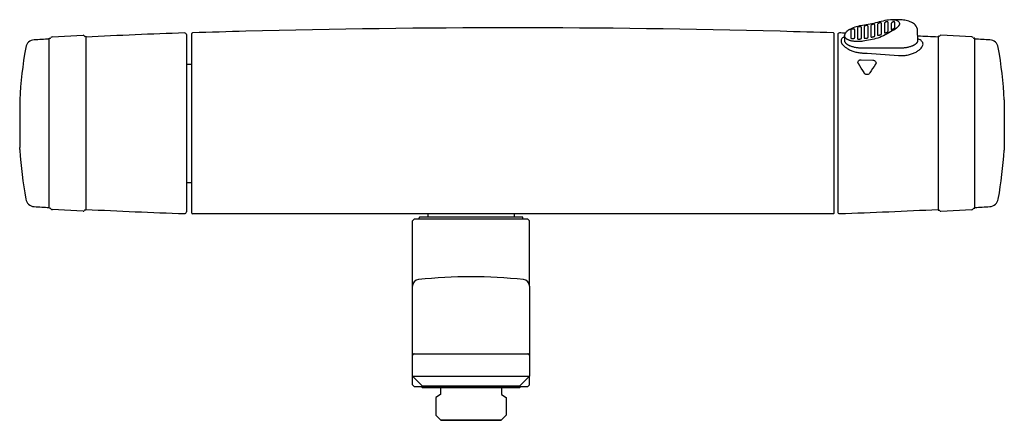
# Model space of a CAD drawing. Header units: millimetres. Extents: x -147 to 147, y -87 to 33.
import ezdxf

# ---------------------------------------------------------------- set-up
doc = ezdxf.new("R2010")
doc.units = ezdxf.units.MM
doc.header["$MEASUREMENT"] = 0
doc.layers.add('PLANNING', color=1, linetype='Continuous')

# ---------------------------------------------------------------- blocks, each defined once
blk = doc.blocks.new('94900000_f')
at = {"layer": 'PLANNING'}
for p, q in [((-138.6, 27.4), (-138.28, 27.41)), ((-138.6, -23.4), (-138.6, 27.4)), ((-137.75, 27.82), (-128.48, 28.3)), ((-127.92, 27.96), (-127.6, 27.98)), ((-127.6, 27.98), (-127.6, -23.98)), ((-97.6, 28.48), (-97.6, -24.48)), ((-96, -24.8), (-96, 28.81)), ((96, -24.8), (96, 28.81)), ((97.09, 28.48), (97.09, -24.48)), ((127.4, 27.96), (127.09, 27.98)), ((127.09, 27.98), (127.09, -23.98)), ((137.23, 27.82), (127.96, 28.31)), ((138.09, 27.4), (137.77, 27.41)), ((138.09, -23.4), (138.09, 27.4)), ((-97.6, 19.68), (-96.2, 19.68)), ((-97.6, 19.68), (-96.2, 19.68)), ((-96.2, 19.68), (-96, 19.87)), ((-96.2, 19.68), (-96, 19.87)), ((-147.41, 9.01), (-147.41, -4.74)), ((146.9, 9.01), (146.9, -4.73)), ((-147.41, -4.74), (-147.39, -5.21)), ((-147.35, -5.88), (-147.35, -6.01)), ((146.84, -5.87), (146.84, -6.01)), ((146.9, -4.73), (146.87, -5.2)), ((-97.6, -15.68), (-96.2, -15.68)), ((-97.6, -15.68), (-96.2, -15.68)), ((-96.2, -15.68), (-96, -15.87)), ((-96.2, -15.68), (-96, -15.87)), ((-138.2, -23.42), (-138.6, -23.4)), ((137.69, -23.42), (138.09, -23.4)), ((-128.48, -24.29), (-137.75, -23.8)), ((-127.6, -23.98), (-128, -23.96)), ((95.8, -25), (-95.8, -25)), ((-28, -26.6), (-28, -26.2)), ((2.8, -26), (-27.8, -26)), ((-25.4, -25), (-25.4, -26)), ((0.4, -25), (0.4, -26)), ((3, -26.6), (3, -26.2)), ((127.09, -23.98), (127.49, -23.96)), ((127.96, -24.29), (137.23, -23.8)), ((-29.5, -26.6), (-30, -27.1)), ((-30, -46.66), (-30, -27.1)), ((4.5, -26.6), (-29.5, -26.6)), ((4.5, -26.6), (5, -27.1)), ((5, -46.66), (5, -27.1)), ((-29.8, -66.85), (4.8, -66.85)), ((-30, -73.5), (5, -73.5)), ((-30, -76.1), (-30, -73.5)), ((5, -76.1), (5, -73.5)), ((-29.5, -76.6), (-30, -76.1)), ((4.5, -76.6), (5, -76.1)), ((-29.5, -76.6), (4.5, -76.6)), ((-27.3, -76.7), (-27.3, -76.6)), ((-27.1, -76.9), (-27.3, -76.7)), ((-27.1, -76.9), (2.1, -76.9)), ((-21.65, -78.99), (-22.98, -79.94)), ((-21.65, -76.9), (-21.65, -78.99)), ((-3.35, -76.9), (-3.35, -78.99)), ((-3.35, -78.99), (-2.02, -79.94)), ((2.1, -76.9), (2.3, -76.7)), ((2.3, -76.7), (2.3, -76.6)), ((-22.98, -79.94), (-22.98, -85.2)), ((-2.02, -79.94), (-2.02, -85.2)), ((-22.98, -85.2), (-21.48, -86.7)), ((-2.02, -85.2), (-3.52, -86.7)), ((-21.48, -86.7), (-3.52, -86.7)), ((-3.52, -86.7), (-21.48, -86.7))]:
    blk.add_line(p, q, dxfattribs=at)
for points in [[(115.6, 24.51), (115.84, 24.51), (116.09, 24.52), (116.34, 24.53), (116.6, 24.55), (116.85, 24.57), (117.11, 24.6), (117.37, 24.63), (117.62, 24.67), (117.87, 24.71), (118.12, 24.76), (118.37, 24.82), (118.61, 24.88), (118.84, 24.95), (119.06, 25.02), (119.28, 25.09), (119.38, 25.13), (119.49, 25.17), (119.59, 25.21), (119.68, 25.26), (119.78, 25.3), (119.87, 25.35), (119.96, 25.39), (120.04, 25.44), (120.12, 25.49), (120.2, 25.53), (120.28, 25.58), (120.35, 25.63), (120.42, 25.68), (120.48, 25.73), (120.55, 25.78), (120.6, 25.83), (120.66, 25.88), (120.69, 25.91), (120.71, 25.94), (120.74, 25.96), (120.76, 25.99), (120.78, 26.02), (120.81, 26.04), (120.83, 26.07), (120.85, 26.09), (120.87, 26.12), (120.89, 26.15), (120.9, 26.17), (120.92, 26.2), (120.94, 26.23), (120.95, 26.25), (120.97, 26.28), (120.98, 26.3), (120.99, 26.33), (121.01, 26.36), (121.02, 26.38), (121.03, 26.41), (121.04, 26.43), (121.05, 26.46), (121.05, 26.49), (121.06, 26.51), (121.07, 26.54), (121.08, 26.56), (121.08, 26.59), (121.09, 26.61), (121.09, 26.64), (121.09, 26.67), (121.09, 26.69), (121.1, 26.72), (121.1, 26.74), (121.1, 26.77), (120.99, 29.66, 0.191447), (120.24, 31.38, 0.023494), (120.01, 31.6, 0.079242), (118.75, 32.34, 0.057544), (117.12, 32.78, 0.039511), (115.6, 32.9), (113.4, 32.9, 0.046354), (111.22, 32.65, 0.015553), (108.97, 32.11, -0.029627), (104.53, 31.21, 0.078976), (100.88, 30.14), (100.69, 30.04), (100.6, 29.99), (100.5, 29.94), (100.41, 29.88), (100.32, 29.82), (100.23, 29.76), (100.14, 29.7), (100.07, 29.65), (100, 29.59), (99.94, 29.54), (99.87, 29.48), (99.81, 29.42), (99.74, 29.36), (99.68, 29.3), (99.62, 29.24), (99.57, 29.18), (99.53, 29.12), (99.48, 29.06), (99.46, 29.02), (99.43, 28.99), (99.41, 28.96), (99.39, 28.93), (99.37, 28.89), (99.35, 28.86), (99.33, 28.83), (99.32, 28.79), (99.3, 28.76), (99.28, 28.72), (99.27, 28.69), (99.25, 28.66), (99.24, 28.62), (99.23, 28.59), (99.22, 28.56), (99.21, 28.52), (99.2, 28.49), (99.19, 28.46), (99.18, 28.42), (99.17, 28.39), (99.17, 28.35), (99.16, 28.32), (99.16, 28.28), (99.16, 28.25), (99.15, 28.21), (99.15, 28.17), (99.1, 26.77), (99.1, 26.74), (99.1, 26.72), (99.1, 26.69), (99.1, 26.67), (99.11, 26.64), (99.11, 26.61), (99.11, 26.59), (99.12, 26.56), (99.13, 26.54), (99.13, 26.51), (99.14, 26.49), (99.15, 26.46), (99.16, 26.43), (99.17, 26.41), (99.18, 26.38), (99.19, 26.36), (99.2, 26.33), (99.21, 26.3), (99.23, 26.28), (99.24, 26.25), (99.26, 26.23), (99.27, 26.2), (99.29, 26.17), (99.31, 26.15), (99.33, 26.12), (99.35, 26.09), (99.37, 26.07), (99.39, 26.04), (99.41, 26.02), (99.44, 25.99), (99.46, 25.96), (99.48, 25.94), (99.51, 25.91), (99.54, 25.88), (99.59, 25.83), (99.65, 25.78), (99.71, 25.73), (99.78, 25.68), (99.85, 25.63), (99.92, 25.58), (99.99, 25.53), (100.07, 25.49), (100.15, 25.44), (100.24, 25.39), (100.33, 25.35), (100.42, 25.3), (100.51, 25.26), (100.61, 25.21), (100.71, 25.17), (100.81, 25.13), (100.91, 25.09), (101.13, 25.02), (101.36, 24.95), (101.59, 24.88), (101.83, 24.82), (102.07, 24.76), (102.32, 24.71), (102.57, 24.67), (102.83, 24.63), (103.08, 24.6), (103.34, 24.57), (103.6, 24.55), (103.85, 24.53), (104.1, 24.52), (104.35, 24.51), (104.6, 24.51), (115.6, 24.51)], [(113.44, 32.9, -0.114806), (114.99, 32.61, -0.290294), (115.56, 31.79), (115.56, 31.77), (115.56, 31.76), (115.56, 31.74), (115.56, 31.72), (115.56, 31.69), (115.55, 31.66), (115.55, 31.63), (115.54, 31.6), (115.53, 31.57), (115.53, 31.53), (115.52, 31.5), (115.51, 31.47), (115.5, 31.44), (115.48, 31.4), (115.47, 31.37), (115.45, 31.34), (115.44, 31.3), (115.42, 31.27), (115.4, 31.24), (115.38, 31.2), (115.36, 31.17), (115.34, 31.14), (115.32, 31.1), (115.3, 31.07), (115.27, 31.03), (115.24, 31), (115.22, 30.96), (115.19, 30.93), (115.13, 30.86), (115.07, 30.79), (115, 30.72, -0.057793), (113.41, 29.57, -0.014778), (111.33, 28.41, -0.034952), (109.1, 27.43, -0.030496), (104.6, 26.49), (104.33, 26.46), (104.07, 26.43), (103.81, 26.41), (103.54, 26.4), (103.28, 26.39), (103.03, 26.39), (102.77, 26.4), (102.53, 26.41), (102.28, 26.42), (102.04, 26.44), (101.81, 26.47), (101.58, 26.51), (101.37, 26.55), (101.15, 26.59), (101.05, 26.62), (100.95, 26.64), (100.85, 26.67), (100.76, 26.7), (100.66, 26.73), (100.57, 26.76), (100.48, 26.8), (100.4, 26.83), (100.31, 26.87), (100.23, 26.9), (100.16, 26.94), (100.08, 26.98), (100.01, 27.02), (99.94, 27.06), (99.87, 27.1), (99.81, 27.15), (99.74, 27.19), (99.68, 27.24), (99.63, 27.28), (99.6, 27.3), (99.58, 27.33), (99.55, 27.35), (99.53, 27.37), (99.5, 27.4), (99.48, 27.42), (99.46, 27.45), (99.43, 27.47), (99.41, 27.5), (99.39, 27.52), (99.37, 27.54), (99.36, 27.57), (99.34, 27.6), (99.32, 27.62), (99.3, 27.65), (99.29, 27.67), (99.27, 27.7), (99.26, 27.72), (99.25, 27.75), (99.23, 27.78), (99.22, 27.8), (99.21, 27.83), (99.2, 27.85), (99.19, 27.88), (99.19, 27.91), (99.18, 27.93), (99.17, 27.96), (99.17, 27.99), (99.16, 28.02), (99.16, 28.04), (99.15, 28.07), (99.15, 28.1), (99.15, 28.12), (99.15, 28.15), (99.15, 28.19)], [(101.29, 30.1, 0.278064), (101.02, 29.87, 0.001366), (101.02, 27.49), (101.02, 27.49), (101.02, 27.49), (101.02, 27.49), (101.02, 27.49), (101.02, 27.49), (101.02, 27.48), (101.02, 27.48), (101.02, 27.48), (101.02, 27.48), (101.02, 27.48), (101.02, 27.48), (101.02, 27.48), (101.02, 27.48), (101.02, 27.47), (101.02, 27.47), (101.03, 27.47), (101.03, 27.47), (101.03, 27.46), (101.03, 27.46), (101.03, 27.46), (101.03, 27.46), (101.03, 27.46), (101.03, 27.45), (101.03, 27.45), (101.04, 27.45), (101.04, 27.45), (101.04, 27.44), (101.04, 27.44), (101.04, 27.44), (101.05, 27.44), (101.05, 27.43), (101.05, 27.43), (101.05, 27.43), (101.05, 27.43), (101.06, 27.43), (101.06, 27.42), (101.06, 27.42), (101.07, 27.42), (101.07, 27.42), (101.07, 27.41), (101.08, 27.41), (101.09, 27.4), (101.09, 27.4), (101.1, 27.4), (101.11, 27.39), (101.11, 27.39), (101.12, 27.38), (101.13, 27.38), (101.14, 27.38), (101.15, 27.37), (101.16, 27.37), (101.17, 27.37), (101.18, 27.36), (101.21, 27.36), (101.23, 27.35), (101.25, 27.34), (101.27, 27.34), (101.29, 27.34), (101.32, 27.33), (101.34, 27.33), (101.36, 27.33), (101.39, 27.32), (101.41, 27.32), (101.44, 27.32), (101.47, 27.32), (101.52, 27.32), (101.57, 27.32), (101.64, 27.32), (101.69, 27.33), (101.74, 27.33), (101.79, 27.34), (101.82, 27.35), (101.84, 27.35), (101.87, 27.36), (101.89, 27.36), (101.91, 27.37), (101.93, 27.37), (101.95, 27.38), (101.97, 27.39), (102, 27.39), (102.02, 27.4), (102.03, 27.41), (102.05, 27.41), (102.06, 27.42), (102.07, 27.43), (102.08, 27.43), (102.08, 27.43), (102.09, 27.44), (102.1, 27.44), (102.11, 27.45), (102.11, 27.45), (102.12, 27.46), (102.13, 27.46), (102.13, 27.47), (102.14, 27.47), (102.14, 27.48), (102.14, 27.48), (102.15, 27.48), (102.15, 27.48), (102.15, 27.49), (102.15, 27.49), (102.15, 27.49), (102.16, 27.49), (102.16, 27.5), (102.16, 27.5), (102.16, 27.5), (102.16, 27.5), (102.16, 27.51), (102.17, 27.51), (102.17, 27.51), (102.17, 27.51), (102.17, 27.52), (102.17, 27.52), (102.17, 27.52), (102.17, 27.52), (102.17, 27.52), (102.17, 27.53), (102.17, 27.53), (102.17, 27.53), (102.17, 27.53), (102.17, 27.54), (102.17, 27.54), (102.17, 27.54), (102.17, 27.54), (102.17, 29.92), (102.17, 29.93), (102.17, 29.93), (102.17, 29.93), (102.17, 29.93), (102.17, 29.93), (102.17, 29.94), (102.17, 29.94), (102.17, 29.94), (102.17, 29.94), (102.17, 29.94), (102.17, 29.95), (102.17, 29.95), (102.17, 29.95), (102.17, 29.95), (102.17, 29.96), (102.17, 29.96), (102.17, 29.96), (102.17, 29.96), (102.17, 29.96), (102.17, 29.97), (102.16, 29.97), (102.16, 29.98), (102.16, 29.98), (102.16, 29.98), (102.16, 29.99), (102.15, 29.99), (102.15, 30), (102.15, 30), (102.14, 30), (102.14, 30.01), (102.14, 30.01), (102.14, 30.01), (102.13, 30.02), (102.13, 30.02), (102.13, 30.03), (102.12, 30.03), (102.12, 30.03), (102.11, 30.04), (102.11, 30.04), (102.1, 30.05), (102.1, 30.05), (102.09, 30.05), (102.09, 30.06), (102.08, 30.06), (102.08, 30.06), (102.07, 30.07), (102.07, 30.07), (102.06, 30.07), (102.05, 30.08), (102.04, 30.09), (102.03, 30.09), (102.01, 30.1), (102, 30.1), (101.99, 30.11), (101.97, 30.11), (101.96, 30.12), (101.94, 30.12), (101.93, 30.13), (101.91, 30.13), (101.9, 30.13), (101.88, 30.14), (101.86, 30.14), (101.85, 30.14), (101.83, 30.15), (101.81, 30.15), (101.79, 30.15), (101.77, 30.15), (101.75, 30.15), (101.73, 30.15), (101.69, 30.16), (101.65, 30.16), (101.61, 30.15), (101.57, 30.15), (101.53, 30.15), (101.49, 30.14), (101.46, 30.14), (101.42, 30.13), (101.39, 30.12), (101.35, 30.12), (101.29, 30.1)], [(103.28, 30.75, 0.263871), (103.02, 30.5), (103.02, 28.7, 0.006333), (103.02, 27.25), (103.02, 27.25), (103.02, 27.25), (103.02, 27.25), (103.02, 27.25), (103.02, 27.25), (103.02, 27.25), (103.02, 27.25), (103.02, 27.24), (103.02, 27.24), (103.02, 27.24), (103.02, 27.24), (103.02, 27.24), (103.02, 27.24), (103.03, 27.24), (103.03, 27.24), (103.03, 27.24), (103.03, 27.23), (103.03, 27.23), (103.03, 27.23), (103.03, 27.23), (103.03, 27.23), (103.03, 27.23), (103.03, 27.22), (103.03, 27.22), (103.03, 27.22), (103.04, 27.22), (103.04, 27.22), (103.04, 27.21), (103.04, 27.21), (103.04, 27.21), (103.04, 27.21), (103.05, 27.21), (103.05, 27.2), (103.05, 27.2), (103.05, 27.2), (103.05, 27.2), (103.06, 27.2), (103.06, 27.2), (103.06, 27.19), (103.07, 27.19), (103.07, 27.19), (103.07, 27.19), (103.08, 27.18), (103.08, 27.18), (103.09, 27.18), (103.1, 27.17), (103.1, 27.17), (103.11, 27.17), (103.12, 27.17), (103.12, 27.16), (103.13, 27.16), (103.14, 27.16), (103.15, 27.15), (103.17, 27.15), (103.19, 27.15), (103.21, 27.14), (103.23, 27.14), (103.25, 27.14), (103.28, 27.13), (103.3, 27.13), (103.32, 27.13), (103.36, 27.13), (103.42, 27.13), (103.47, 27.13), (103.5, 27.13), (103.52, 27.13), (103.55, 27.13), (103.58, 27.14), (103.62, 27.14), (103.68, 27.15), (103.73, 27.16), (103.78, 27.17), (103.83, 27.18), (103.88, 27.19), (103.9, 27.2), (103.92, 27.21), (103.94, 27.21), (103.97, 27.22), (103.99, 27.23), (104.01, 27.24), (104.02, 27.25), (104.04, 27.25), (104.06, 27.26), (104.07, 27.27), (104.08, 27.27), (104.09, 27.28), (104.09, 27.28), (104.1, 27.29), (104.11, 27.29), (104.11, 27.3), (104.12, 27.3), (104.13, 27.31), (104.13, 27.31), (104.14, 27.32), (104.14, 27.32), (104.14, 27.32), (104.15, 27.32), (104.15, 27.33), (104.15, 27.33), (104.15, 27.33), (104.16, 27.33), (104.16, 27.34), (104.16, 27.34), (104.16, 27.34), (104.16, 27.34), (104.16, 27.35), (104.16, 27.35), (104.17, 27.35), (104.17, 27.35), (104.17, 27.35), (104.17, 27.36), (104.17, 27.36), (104.17, 27.36), (104.17, 27.36), (104.17, 27.37), (104.17, 27.37), (104.17, 27.37), (104.17, 27.37), (104.17, 27.37), (104.17, 27.37), (104.17, 27.37), (104.17, 27.38), (104.17, 27.38), (104.17, 27.38), (104.17, 27.38, 0.013142), (104.17, 30.61), (104.17, 30.62), (104.17, 30.62), (104.17, 30.63), (104.17, 30.63), (104.17, 30.63), (104.17, 30.64), (104.17, 30.64), (104.17, 30.64), (104.17, 30.64), (104.17, 30.65), (104.17, 30.65), (104.17, 30.65), (104.17, 30.65), (104.16, 30.66), (104.16, 30.66), (104.16, 30.66), (104.16, 30.66), (104.16, 30.67), (104.16, 30.67), (104.16, 30.67), (104.16, 30.68), (104.15, 30.68), (104.15, 30.69), (104.15, 30.69), (104.14, 30.7), (104.14, 30.7), (104.14, 30.71), (104.13, 30.71), (104.13, 30.71), (104.13, 30.72), (104.12, 30.72), (104.12, 30.73), (104.11, 30.73), (104.11, 30.73), (104.11, 30.74), (104.1, 30.74), (104.1, 30.75), (104.09, 30.75), (104.09, 30.75), (104.08, 30.76), (104.08, 30.76), (104.07, 30.76), (104.06, 30.77), (104.06, 30.77), (104.05, 30.77), (104.04, 30.78), (104.04, 30.78), (104.03, 30.78), (104.02, 30.79), (104, 30.79), (103.99, 30.8), (103.98, 30.8), (103.96, 30.81), (103.95, 30.81), (103.93, 30.82), (103.91, 30.82), (103.9, 30.82), (103.88, 30.83), (103.86, 30.83), (103.85, 30.83), (103.83, 30.83), (103.81, 30.84), (103.79, 30.84), (103.77, 30.84), (103.75, 30.84), (103.73, 30.84), (103.72, 30.84), (103.7, 30.84), (103.66, 30.84), (103.62, 30.83), (103.59, 30.83), (103.55, 30.82), (103.51, 30.82), (103.48, 30.81), (103.44, 30.8), (103.41, 30.79), (103.34, 30.77), (103.28, 30.75)], [(105.27, 31.07, 0.248797), (105.03, 30.79, 0.004576), (105.03, 28.91), (105.03, 27.46), (105.03, 27.46), (105.03, 27.46), (105.03, 27.46), (105.03, 27.46), (105.03, 27.45), (105.03, 27.45), (105.03, 27.45), (105.03, 27.45), (105.03, 27.45), (105.03, 27.45), (105.03, 27.45), (105.03, 27.45), (105.03, 27.45), (105.03, 27.45), (105.03, 27.45), (105.03, 27.44), (105.03, 27.44), (105.03, 27.44), (105.03, 27.44), (105.03, 27.44), (105.03, 27.44), (105.03, 27.44), (105.03, 27.44), (105.04, 27.44), (105.04, 27.43), (105.04, 27.43), (105.04, 27.43), (105.04, 27.43), (105.04, 27.43), (105.04, 27.43), (105.04, 27.43), (105.04, 27.43), (105.04, 27.42), (105.04, 27.42), (105.05, 27.42), (105.05, 27.42), (105.05, 27.42), (105.05, 27.42), (105.05, 27.42), (105.06, 27.41), (105.06, 27.41), (105.06, 27.41), (105.06, 27.41), (105.06, 27.41), (105.07, 27.41), (105.07, 27.4), (105.07, 27.4), (105.08, 27.4), (105.08, 27.4), (105.08, 27.4), (105.09, 27.4), (105.1, 27.39), (105.1, 27.39), (105.11, 27.39), (105.11, 27.39), (105.12, 27.38), (105.13, 27.38), (105.14, 27.38), (105.15, 27.38), (105.16, 27.38), (105.17, 27.37), (105.19, 27.37), (105.21, 27.37), (105.23, 27.37), (105.26, 27.37), (105.28, 27.37), (105.3, 27.36), (105.32, 27.37), (105.37, 27.37), (105.42, 27.37), (105.47, 27.37), (105.52, 27.38), (105.58, 27.39), (105.62, 27.4), (105.68, 27.41), (105.73, 27.42), (105.78, 27.43), (105.83, 27.45), (105.88, 27.46), (105.92, 27.48), (105.94, 27.49), (105.96, 27.49), (105.98, 27.5), (106.01, 27.51), (106.02, 27.52), (106.04, 27.53), (106.05, 27.54), (106.07, 27.54), (106.07, 27.55), (106.08, 27.55), (106.09, 27.56), (106.1, 27.56), (106.1, 27.57), (106.11, 27.57), (106.12, 27.58), (106.12, 27.58), (106.13, 27.59), (106.13, 27.59), (106.14, 27.6), (106.14, 27.6), (106.14, 27.6), (106.14, 27.6), (106.14, 27.61), (106.15, 27.61), (106.15, 27.61), (106.15, 27.61), (106.15, 27.62), (106.15, 27.62), (106.16, 27.62), (106.16, 27.62), (106.16, 27.63), (106.16, 27.63), (106.16, 27.63), (106.16, 27.63), (106.16, 27.63), (106.16, 27.63), (106.16, 27.64), (106.16, 27.64), (106.16, 27.64), (106.16, 27.64), (106.16, 27.64), (106.17, 27.64), (106.17, 27.64), (106.17, 27.65), (106.17, 27.65), (106.17, 27.65), (106.17, 27.65), (106.17, 27.65), (106.17, 27.65), (106.17, 27.65), (106.17, 27.65, 0.004032), (106.16, 29.07, 0.009631), (106.17, 30.97), (106.17, 30.97), (106.17, 30.98), (106.17, 30.98), (106.17, 30.98), (106.17, 30.98), (106.17, 30.99), (106.17, 30.99), (106.17, 30.99), (106.17, 30.99), (106.17, 31), (106.16, 31), (106.16, 31), (106.16, 31.01), (106.16, 31.01), (106.16, 31.01), (106.16, 31.01), (106.16, 31.02), (106.16, 31.02), (106.16, 31.02), (106.16, 31.02), (106.16, 31.03), (106.15, 31.03), (106.15, 31.04), (106.15, 31.04), (106.15, 31.05), (106.14, 31.05), (106.14, 31.06), (106.14, 31.06), (106.13, 31.07), (106.13, 31.07), (106.12, 31.07), (106.12, 31.08), (106.12, 31.08), (106.11, 31.09), (106.11, 31.09), (106.1, 31.1), (106.1, 31.1), (106.09, 31.1), (106.09, 31.11), (106.08, 31.11), (106.08, 31.11), (106.07, 31.12), (106.07, 31.12), (106.06, 31.12), (106.05, 31.13), (106.05, 31.13), (106.04, 31.13), (106.03, 31.14), (106.03, 31.14), (106.02, 31.14), (106.01, 31.15), (106, 31.15), (105.99, 31.15), (105.98, 31.16), (105.96, 31.16), (105.94, 31.17), (105.93, 31.17), (105.91, 31.17), (105.89, 31.18), (105.87, 31.18), (105.85, 31.18), (105.83, 31.18), (105.82, 31.18), (105.8, 31.18), (105.78, 31.18), (105.76, 31.18), (105.74, 31.18), (105.73, 31.18), (105.71, 31.18), (105.69, 31.18), (105.67, 31.18), (105.63, 31.17), (105.6, 31.17), (105.56, 31.16), (105.53, 31.15), (105.49, 31.15), (105.46, 31.14), (105.43, 31.13), (105.39, 31.11), (105.36, 31.1), (105.33, 31.09), (105.3, 31.08), (105.27, 31.07)], [(107.26, 31.43, 0.23518), (107.04, 31.14, 0.004209), (107.04, 29.22), (107.04, 27.82), (107.04, 27.82), (107.04, 27.82), (107.04, 27.82), (107.04, 27.82), (107.04, 27.82), (107.04, 27.81), (107.04, 27.81), (107.04, 27.81), (107.04, 27.81), (107.04, 27.81), (107.04, 27.81), (107.04, 27.81), (107.04, 27.81), (107.04, 27.81), (107.04, 27.81), (107.04, 27.81), (107.04, 27.81), (107.04, 27.8), (107.04, 27.8), (107.04, 27.8), (107.04, 27.8), (107.04, 27.8), (107.04, 27.8), (107.04, 27.8), (107.04, 27.8), (107.04, 27.8), (107.04, 27.8), (107.04, 27.8), (107.04, 27.8), (107.05, 27.79), (107.05, 27.79), (107.05, 27.79), (107.05, 27.79), (107.05, 27.79), (107.05, 27.79), (107.05, 27.79), (107.05, 27.79), (107.05, 27.79), (107.05, 27.79), (107.05, 27.79), (107.06, 27.79), (107.06, 27.78), (107.06, 27.78), (107.06, 27.78), (107.06, 27.78), (107.06, 27.78), (107.07, 27.78), (107.07, 27.78), (107.07, 27.78), (107.07, 27.77), (107.08, 27.77), (107.08, 27.77), (107.08, 27.77), (107.09, 27.77), (107.09, 27.77), (107.1, 27.77), (107.1, 27.76), (107.11, 27.76), (107.11, 27.76), (107.12, 27.76), (107.13, 27.76), (107.13, 27.76), (107.14, 27.75), (107.15, 27.75), (107.16, 27.75), (107.18, 27.75), (107.19, 27.75), (107.21, 27.75), (107.24, 27.75), (107.26, 27.75), (107.28, 27.75), (107.3, 27.75), (107.32, 27.75), (107.36, 27.76), (107.42, 27.76), (107.47, 27.77), (107.52, 27.78), (107.58, 27.79), (107.62, 27.81), (107.68, 27.82), (107.73, 27.83), (107.78, 27.85), (107.83, 27.87), (107.87, 27.88), (107.92, 27.9), (107.96, 27.92), (107.98, 27.93), (108, 27.94), (108.02, 27.95), (108.03, 27.95), (108.05, 27.96), (108.06, 27.97), (108.08, 27.98), (108.08, 27.99), (108.09, 27.99), (108.1, 28), (108.1, 28), (108.11, 28.01), (108.12, 28.01), (108.12, 28.02), (108.13, 28.02), (108.13, 28.02), (108.13, 28.03), (108.13, 28.03), (108.14, 28.03), (108.14, 28.03), (108.14, 28.04), (108.14, 28.04), (108.14, 28.04), (108.15, 28.04), (108.15, 28.05), (108.15, 28.05), (108.15, 28.05), (108.15, 28.05), (108.15, 28.05), (108.15, 28.05), (108.15, 28.06), (108.16, 28.06), (108.16, 28.06), (108.16, 28.06), (108.16, 28.06), (108.16, 28.07), (108.16, 28.07), (108.16, 28.07), (108.16, 28.07), (108.16, 28.07), (108.16, 28.07), (108.16, 28.07), (108.16, 28.07), (108.16, 28.07), (108.16, 28.07), (108.16, 28.08), (108.16, 28.08), (108.16, 28.08, 0.005269), (108.15, 29.44, 0.011965), (108.16, 31.37), (108.16, 31.37), (108.16, 31.38), (108.16, 31.38), (108.16, 31.38), (108.16, 31.39), (108.16, 31.39), (108.16, 31.39), (108.16, 31.4), (108.16, 31.4), (108.16, 31.4), (108.16, 31.4), (108.16, 31.41), (108.16, 31.41), (108.16, 31.41), (108.16, 31.42), (108.15, 31.42), (108.15, 31.42), (108.15, 31.42), (108.15, 31.43), (108.15, 31.43), (108.15, 31.43), (108.15, 31.43), (108.15, 31.44), (108.14, 31.44), (108.14, 31.45), (108.14, 31.45), (108.13, 31.46), (108.13, 31.46), (108.13, 31.46), (108.13, 31.47), (108.13, 31.47), (108.12, 31.47), (108.12, 31.48), (108.11, 31.48), (108.11, 31.49), (108.1, 31.49), (108.1, 31.5), (108.09, 31.5), (108.09, 31.51), (108.08, 31.51), (108.08, 31.51), (108.07, 31.52), (108.07, 31.52), (108.06, 31.52), (108.05, 31.53), (108.05, 31.53), (108.04, 31.53), (108.03, 31.54), (108.03, 31.54), (108.02, 31.54), (108.01, 31.55), (108, 31.55), (108, 31.55), (107.99, 31.55), (107.98, 31.56), (107.96, 31.56), (107.95, 31.56), (107.93, 31.57), (107.91, 31.57), (107.9, 31.57), (107.88, 31.58), (107.86, 31.58), (107.84, 31.58), (107.82, 31.58), (107.8, 31.58), (107.78, 31.58), (107.77, 31.58), (107.75, 31.58), (107.73, 31.58), (107.71, 31.57), (107.69, 31.57), (107.68, 31.57), (107.64, 31.56), (107.61, 31.56), (107.57, 31.55), (107.54, 31.54), (107.51, 31.53), (107.47, 31.52), (107.44, 31.51), (107.41, 31.5), (107.38, 31.48), (107.35, 31.47), (107.32, 31.46), (107.29, 31.44), (107.26, 31.43)], [(109.26, 31.82, 0.222096), (109.04, 31.52, 0.003292), (109.04, 29.64, 0.00204), (109.04, 28.33), (109.04, 28.33), (109.04, 28.33), (109.04, 28.33), (109.04, 28.33), (109.04, 28.33), (109.04, 28.33), (109.04, 28.33), (109.05, 28.33), (109.05, 28.32), (109.05, 28.32), (109.05, 28.32), (109.05, 28.32), (109.05, 28.32), (109.05, 28.32), (109.05, 28.32), (109.05, 28.32), (109.05, 28.32), (109.05, 28.32), (109.05, 28.32), (109.05, 28.32), (109.05, 28.31), (109.05, 28.31), (109.05, 28.31), (109.05, 28.31), (109.05, 28.31), (109.05, 28.31), (109.05, 28.31), (109.05, 28.31), (109.05, 28.31), (109.05, 28.31), (109.05, 28.31), (109.05, 28.31), (109.06, 28.31), (109.06, 28.31), (109.06, 28.3), (109.06, 28.3), (109.06, 28.3), (109.06, 28.3), (109.06, 28.3), (109.06, 28.3), (109.06, 28.3), (109.06, 28.3), (109.06, 28.3), (109.07, 28.3), (109.07, 28.3), (109.07, 28.3), (109.07, 28.3), (109.07, 28.29), (109.07, 28.29), (109.08, 28.29), (109.08, 28.29), (109.08, 28.29), (109.09, 28.29), (109.09, 28.29), (109.09, 28.29), (109.09, 28.29), (109.1, 28.29), (109.1, 28.28), (109.11, 28.28), (109.12, 28.28), (109.12, 28.28), (109.13, 28.28), (109.13, 28.28), (109.14, 28.28), (109.15, 28.28), (109.16, 28.28), (109.17, 28.28), (109.18, 28.28), (109.2, 28.28), (109.22, 28.28), (109.24, 28.28), (109.26, 28.28), (109.28, 28.28), (109.33, 28.29), (109.37, 28.3), (109.42, 28.31), (109.47, 28.32), (109.53, 28.33), (109.58, 28.35), (109.62, 28.36), (109.67, 28.38), (109.73, 28.39), (109.78, 28.41), (109.83, 28.43), (109.87, 28.45), (109.91, 28.47), (109.95, 28.49), (109.99, 28.51), (110.02, 28.52), (110.04, 28.53), (110.05, 28.54), (110.07, 28.55), (110.08, 28.56), (110.09, 28.57), (110.1, 28.57), (110.1, 28.58), (110.11, 28.58), (110.11, 28.59), (110.12, 28.59), (110.12, 28.6), (110.13, 28.6), (110.13, 28.6), (110.13, 28.61), (110.13, 28.61), (110.13, 28.61), (110.14, 28.61), (110.14, 28.61), (110.14, 28.62), (110.14, 28.62), (110.14, 28.62), (110.14, 28.62), (110.14, 28.62), (110.15, 28.63), (110.15, 28.63), (110.15, 28.63), (110.15, 28.63), (110.15, 28.63), (110.15, 28.64), (110.15, 28.64), (110.15, 28.64), (110.15, 28.64), (110.15, 28.64), (110.15, 28.64), (110.15, 28.64), (110.15, 28.64), (110.15, 28.64), (110.15, 28.64), (110.15, 28.65), (110.15, 28.65), (110.15, 28.65), (110.15, 28.65), (110.15, 28.65, 0.005851), (110.15, 29.92, 0.013826), (110.16, 31.8), (110.16, 31.8), (110.16, 31.81), (110.16, 31.81), (110.15, 31.81), (110.15, 31.82), (110.15, 31.82), (110.15, 31.82), (110.15, 31.82), (110.15, 31.83), (110.15, 31.83), (110.15, 31.83), (110.15, 31.84), (110.15, 31.84), (110.15, 31.84), (110.15, 31.85), (110.15, 31.85), (110.14, 31.85), (110.14, 31.85), (110.14, 31.86), (110.14, 31.86), (110.14, 31.86), (110.14, 31.87), (110.14, 31.87), (110.14, 31.87), (110.13, 31.87), (110.13, 31.88), (110.13, 31.88), (110.13, 31.88), (110.13, 31.88), (110.13, 31.89), (110.12, 31.89), (110.12, 31.89), (110.12, 31.89), (110.12, 31.9), (110.12, 31.9), (110.11, 31.9), (110.11, 31.9), (110.11, 31.91), (110.11, 31.91), (110.1, 31.91), (110.1, 31.92), (110.09, 31.92), (110.09, 31.93), (110.08, 31.93), (110.08, 31.94), (110.07, 31.94), (110.07, 31.94), (110.06, 31.95), (110.05, 31.95), (110.05, 31.95), (110.04, 31.96), (110.03, 31.96), (110.03, 31.96), (110.02, 31.97), (110.01, 31.97), (110, 31.97), (110, 31.97), (109.99, 31.98), (109.98, 31.98), (109.97, 31.98), (109.96, 31.98), (109.96, 31.99), (109.95, 31.99), (109.93, 31.99), (109.92, 31.99), (109.9, 31.99), (109.88, 32), (109.86, 32), (109.84, 32), (109.82, 32), (109.8, 32), (109.78, 32), (109.76, 31.99), (109.74, 31.99), (109.72, 31.99), (109.7, 31.99), (109.69, 31.99), (109.67, 31.98), (109.65, 31.98), (109.62, 31.97), (109.58, 31.96), (109.55, 31.95), (109.52, 31.94), (109.49, 31.93), (109.46, 31.92), (109.42, 31.91), (109.39, 31.89), (109.37, 31.88), (109.34, 31.86), (109.31, 31.85), (109.28, 31.83), (109.26, 31.82)], [(111.25, 32.1, 0.208888), (111.05, 31.8, 0.003343), (111.05, 29.04), (111.05, 29.04), (111.05, 29.04), (111.05, 29.04), (111.05, 29.03), (111.05, 29.03), (111.05, 29.03), (111.05, 29.03), (111.05, 29.03), (111.05, 29.03), (111.06, 29.03), (111.06, 29.03), (111.06, 29.03), (111.06, 29.03), (111.06, 29.03), (111.06, 29.03), (111.06, 29.02), (111.06, 29.02), (111.06, 29.02), (111.06, 29.02), (111.06, 29.02), (111.06, 29.02), (111.06, 29.02), (111.06, 29.02), (111.06, 29.02), (111.06, 29.02), (111.06, 29.02), (111.06, 29.02), (111.06, 29.02), (111.06, 29.02), (111.06, 29.02), (111.06, 29.01), (111.06, 29.01), (111.07, 29.01), (111.07, 29.01), (111.07, 29.01), (111.07, 29.01), (111.07, 29.01), (111.07, 29.01), (111.07, 29.01), (111.07, 29.01), (111.07, 29.01), (111.07, 29.01), (111.08, 29.01), (111.08, 29.01), (111.08, 29), (111.08, 29), (111.08, 29), (111.08, 29), (111.09, 29), (111.09, 29), (111.09, 29), (111.09, 29), (111.1, 29), (111.1, 29), (111.1, 29), (111.11, 28.99), (111.11, 28.99), (111.12, 28.99), (111.12, 28.99), (111.13, 28.99), (111.14, 28.99), (111.14, 28.99), (111.15, 28.99), (111.16, 28.99), (111.17, 28.99), (111.18, 28.99), (111.2, 28.99), (111.21, 28.99), (111.23, 28.99), (111.25, 29), (111.28, 29), (111.3, 29), (111.34, 29.01), (111.38, 29.02), (111.43, 29.03), (111.48, 29.05), (111.53, 29.06), (111.58, 29.08), (111.62, 29.09), (111.67, 29.11), (111.73, 29.13), (111.78, 29.15), (111.83, 29.18), (111.87, 29.2), (111.91, 29.22), (111.95, 29.24), (111.98, 29.25), (112, 29.26), (112.02, 29.28), (112.04, 29.29), (112.05, 29.3), (112.07, 29.31), (112.08, 29.32), (112.09, 29.33), (112.09, 29.33), (112.1, 29.34), (112.1, 29.35), (112.11, 29.35), (112.11, 29.35), (112.12, 29.36), (112.12, 29.36), (112.12, 29.37), (112.13, 29.37), (112.13, 29.37), (112.13, 29.37), (112.13, 29.37), (112.13, 29.38), (112.13, 29.38), (112.13, 29.38), (112.14, 29.38), (112.14, 29.38), (112.14, 29.39), (112.14, 29.39), (112.14, 29.39), (112.14, 29.39), (112.14, 29.39), (112.14, 29.4), (112.14, 29.4), (112.14, 29.4), (112.14, 29.4), (112.14, 29.4), (112.14, 29.4), (112.14, 29.4), (112.14, 29.4), (112.14, 29.4), (112.14, 29.41), (112.14, 29.41), (112.14, 29.41), (112.14, 29.41), (112.14, 29.41, 0.004511), (112.14, 30.52, 0.013594), (112.15, 32.13), (112.15, 32.14), (112.15, 32.14), (112.15, 32.15), (112.15, 32.15), (112.15, 32.15), (112.14, 32.15), (112.14, 32.16), (112.14, 32.16), (112.14, 32.16), (112.14, 32.17), (112.14, 32.17), (112.14, 32.17), (112.14, 32.17), (112.14, 32.18), (112.14, 32.18), (112.14, 32.18), (112.14, 32.19), (112.13, 32.19), (112.13, 32.19), (112.13, 32.19), (112.13, 32.2), (112.13, 32.2), (112.13, 32.2), (112.13, 32.2), (112.13, 32.21), (112.12, 32.21), (112.12, 32.21), (112.12, 32.22), (112.12, 32.22), (112.12, 32.22), (112.12, 32.22), (112.11, 32.23), (112.11, 32.23), (112.11, 32.23), (112.11, 32.23), (112.11, 32.23), (112.1, 32.24), (112.1, 32.24), (112.1, 32.24), (112.1, 32.24), (112.09, 32.25), (112.09, 32.25), (112.08, 32.25), (112.08, 32.26), (112.07, 32.26), (112.07, 32.27), (112.06, 32.27), (112.06, 32.27), (112.05, 32.28), (112.05, 32.28), (112.04, 32.28), (112.03, 32.29), (112.03, 32.29), (112.02, 32.29), (112.01, 32.29), (112, 32.3), (112, 32.3), (111.99, 32.3), (111.98, 32.3), (111.97, 32.31), (111.96, 32.31), (111.96, 32.31), (111.95, 32.31), (111.94, 32.31), (111.92, 32.32), (111.91, 32.32), (111.89, 32.32), (111.87, 32.32), (111.85, 32.32), (111.83, 32.32), (111.81, 32.32), (111.79, 32.32), (111.77, 32.31), (111.74, 32.31), (111.71, 32.31), (111.67, 32.3), (111.64, 32.29), (111.61, 32.28), (111.57, 32.27), (111.54, 32.26), (111.51, 32.25), (111.48, 32.24), (111.44, 32.22), (111.41, 32.21), (111.38, 32.19), (111.36, 32.18), (111.33, 32.16), (111.3, 32.14), (111.27, 32.12), (111.25, 32.1)], [(113.23, 32.03, 0.194919), (113.06, 31.76, 0.000753), (113.06, 30.1), (113.06, 30.1), (113.06, 30.1), (113.06, 30.1), (113.06, 30.1), (113.07, 30.1), (113.07, 30.09), (113.07, 30.09), (113.07, 30.09), (113.07, 30.09), (113.07, 30.09), (113.07, 30.09), (113.07, 30.09), (113.07, 30.09), (113.07, 30.09), (113.07, 30.09), (113.07, 30.08), (113.07, 30.08), (113.07, 30.08), (113.07, 30.08), (113.07, 30.08), (113.07, 30.08), (113.07, 30.08), (113.07, 30.08), (113.07, 30.08), (113.07, 30.08), (113.07, 30.08), (113.07, 30.08), (113.07, 30.07), (113.07, 30.07), (113.07, 30.07), (113.08, 30.07), (113.08, 30.07), (113.08, 30.07), (113.08, 30.07), (113.08, 30.07), (113.08, 30.07), (113.08, 30.07), (113.08, 30.07), (113.08, 30.07), (113.08, 30.07), (113.08, 30.06), (113.08, 30.06), (113.08, 30.06), (113.09, 30.06), (113.09, 30.06), (113.09, 30.06), (113.09, 30.06), (113.09, 30.06), (113.09, 30.06), (113.09, 30.06), (113.1, 30.06), (113.1, 30.05), (113.1, 30.05), (113.1, 30.05), (113.1, 30.05), (113.11, 30.05), (113.11, 30.05), (113.11, 30.05), (113.12, 30.05), (113.12, 30.05), (113.12, 30.05), (113.12, 30.05), (113.13, 30.04), (113.13, 30.04), (113.14, 30.04), (113.15, 30.04), (113.15, 30.04), (113.16, 30.04), (113.17, 30.04), (113.17, 30.04), (113.18, 30.04), (113.19, 30.04), (113.21, 30.04), (113.22, 30.04), (113.24, 30.04), (113.26, 30.05), (113.28, 30.05), (113.3, 30.05), (113.32, 30.06), (113.34, 30.06), (113.38, 30.07), (113.43, 30.08), (113.48, 30.1), (113.53, 30.12), (113.58, 30.13), (113.63, 30.16), (113.68, 30.18), (113.73, 30.2), (113.78, 30.22), (113.83, 30.25), (113.87, 30.27), (113.91, 30.29), (113.95, 30.32), (113.97, 30.33), (113.99, 30.35), (114, 30.36), (114.01, 30.37), (114.03, 30.38), (114.04, 30.39), (114.05, 30.4), (114.07, 30.41), (114.07, 30.42), (114.08, 30.43), (114.09, 30.43), (114.09, 30.44), (114.1, 30.45), (114.1, 30.45), (114.11, 30.46), (114.11, 30.46), (114.11, 30.47), (114.12, 30.47), (114.12, 30.47), (114.12, 30.48), (114.12, 30.48), (114.12, 30.48), (114.12, 30.49), (114.12, 30.49), (114.13, 30.49), (114.13, 30.49), (114.13, 30.49), (114.13, 30.5), (114.13, 30.5), (114.13, 30.5), (114.13, 30.5), (114.13, 30.5), (114.13, 30.51), (114.13, 30.51), (114.13, 30.51), (114.13, 30.51), (114.13, 30.52), (114.13, 30.52), (114.13, 30.52, 0.011964), (114.13, 31.23), (114.13, 32.14), (114.13, 32.15), (114.13, 32.15), (114.13, 32.16), (114.13, 32.16), (114.13, 32.16), (114.13, 32.16), (114.13, 32.17), (114.13, 32.17), (114.13, 32.17), (114.13, 32.17), (114.13, 32.18), (114.13, 32.18), (114.13, 32.18), (114.12, 32.18), (114.12, 32.19), (114.12, 32.19), (114.12, 32.19), (114.12, 32.19), (114.12, 32.2), (114.12, 32.2), (114.12, 32.2), (114.12, 32.2), (114.12, 32.21), (114.11, 32.21), (114.11, 32.21), (114.11, 32.21), (114.11, 32.21), (114.11, 32.22), (114.11, 32.22), (114.11, 32.22), (114.1, 32.22), (114.1, 32.23), (114.1, 32.23), (114.1, 32.23), (114.1, 32.23), (114.09, 32.23), (114.09, 32.24), (114.09, 32.24), (114.09, 32.24), (114.09, 32.24), (114.08, 32.24), (114.08, 32.25), (114.08, 32.25), (114.08, 32.25), (114.07, 32.25), (114.07, 32.25), (114.07, 32.26), (114.06, 32.26), (114.06, 32.26), (114.05, 32.26), (114.05, 32.27), (114.04, 32.27), (114.03, 32.27), (114.03, 32.27), (114.02, 32.28), (114.02, 32.28), (114.01, 32.28), (114, 32.28), (113.99, 32.28), (113.99, 32.29), (113.98, 32.29), (113.97, 32.29), (113.97, 32.29), (113.96, 32.29), (113.95, 32.29), (113.94, 32.29), (113.93, 32.29), (113.91, 32.29), (113.9, 32.3), (113.88, 32.3), (113.86, 32.29), (113.84, 32.29), (113.82, 32.29), (113.8, 32.29), (113.79, 32.29), (113.77, 32.28), (113.75, 32.28), (113.73, 32.28), (113.71, 32.27), (113.69, 32.27), (113.67, 32.26), (113.65, 32.25), (113.64, 32.25), (113.62, 32.24), (113.58, 32.23), (113.55, 32.21), (113.51, 32.2), (113.48, 32.18), (113.44, 32.16), (113.41, 32.15), (113.38, 32.13), (113.35, 32.11), (113.32, 32.09), (113.29, 32.07), (113.26, 32.05), (113.23, 32.03)], [(99.14, 27.8, 0.029175), (98.83, 27.65, 0.037743), (98.57, 27.48, 0.104902), (98.22, 27.07, 0.063229), (98.13, 26.84, 0.061628), (98.1, 26.6, 0.049901), (98.13, 26.33, 0.052861), (98.22, 26.06, 0.06672), (98.57, 25.49, 0.047729), (99.14, 24.9, 0.035712), (99.9, 24.35, 0.016353), (100.35, 24.09, 0.016414), (100.84, 23.85, 0.030364), (101.91, 23.44, 0.029773), (103.08, 23.15, 0.030019), (104.3, 23), (104.55, 22.98, -0.001582), (115.28, 22.25), (115.51, 22.23, 0.032845), (116.89, 22.25, 0.032645), (118.22, 22.45, 0.034258), (119.44, 22.8, 0.017669), (120, 23.03, 0.018207), (120.52, 23.28, 0.022398), (120.98, 23.55, 0.020346), (121.4, 23.84, 0.048826), (122.05, 24.45, 0.0709), (122.46, 25.08, 0.105274), (122.6, 25.67, 0.063591), (122.56, 25.94, 0.062642), (122.46, 26.2, 0.057814), (122.29, 26.45, 0.043135), (122.06, 26.67, 0.063556), (121.4, 27.05, 0.017209), (121.08, 27.18)], [(104.97, 17.12, 0.018383), (103.27, 19.81, -0.030917), (103.23, 19.88, -0.140615), (103.15, 20.18, -0.01543), (103.15, 20.28, -0.151207), (103.31, 20.66, -0.091665), (103.55, 20.86, -0.032896), (103.65, 20.9, -0.105958), (104.08, 20.98), (107.62, 20.84, -0.089627), (108, 20.76), (108.05, 20.73, -0.117371), (108.38, 20.47, -0.167836), (108.55, 19.97, -0.110922), (108.48, 19.7, -0.06392), (108.42, 19.61, 0.019617), (106.72, 17.05, 0.030548), (106.65, 16.92, -0.126396), (106.36, 16.64, -0.078212), (106.1, 16.54, -0.071968), (105.79, 16.52, -0.073749), (105.51, 16.59, -0.064576), (105.3, 16.7, -0.105761), (105.04, 16.99, 0.028435), (104.97, 17.12)]]:
    blk.add_lwpolyline(points, format="xyb", dxfattribs=at)
blk.add_lwpolyline([(5, -46.66), (5, -73.5), (2, -76.5), (-27, -76.5), (-30, -73.5), (-30, -46.66)], dxfattribs=at)
for centre, radius, start, end in [((0, -3042.29), 3072.79, 91.48911, 91.78674), ((0, -3042.24), 3072.74, 88.51089, 91.4891), ((-5.83, -3246.22), 3276.8, 88.22251, 88.5016), ((-142.91, 24.15), 2.75, 93.3063, 170.0926), ((-27.92, -1966.29), 1996.51, 93.17792, 93.30629), ((-138.31, 27.66), 0.251, 276.6564, 339.4433), ((-137.73, 27.44), 0.375, 93.0168, 159.4433), ((-128.48, 27.93), 0.374, 26.5026, 90.177), ((-127.92, 28.21), 0.249, 206.5026, 270.5868), ((-27.8, -1968.36), 1998.58, 92.01623, 92.86247), ((-98.1, 28.48), 0.5, 0.0022, 91.0184), ((-95.8, 28.81), 0.2, 91.7869, 179.9999), ((95.8, 28.81), 0.2, 360, 88.214), ((97.59, 28.48), 0.5, 88.9816, 179.9978), ((27.28, -1968.36), 1998.58, 87.93243, 87.98377), ((27.28, -1968.36), 1998.58, 87.13753, 87.31086), ((127.41, 28.21), 0.249, 269.4132, 333.4974), ((127.96, 27.93), 0.374, 89.823, 153.4974), ((137.21, 27.44), 0.375, 20.5567, 86.9832), ((137.8, 27.66), 0.251, 200.5567, 263.3436), ((27.41, -1966.29), 1996.51, 86.69371, 86.82208), ((142.4, 24.15), 2.75, 9.9074, 86.6937), ((-17.6, 2), 130, 169.981, 176.911), ((17.09, 2), 130, 3.089, 10.019), ((-178.94, -7.07), 31.61, 2.1621, 3.38), ((178.42, -7.07), 31.61, 176.62, 177.8379), ((-17.6, 2), 130, 183.5358, 190.0236), ((17.09, 2), 130, 349.9764, 356.4642), ((-142.91, -20.15), 2.75, 189.9118, 266.6983), ((-27.88, 1973.78), 2000, 266.69832, 266.82647), ((-138.3, -23.64), 0.242, 20.2498, 65.7329), ((137.79, -23.64), 0.242, 114.2671, 159.7502), ((27.37, 1973.79), 2000, 273.17353, 273.30168), ((142.39, -20.15), 2.75, 273.3017, 350.0882), ((-137.73, -23.43), 0.372, 200.2498, 267.3035), ((-128.47, -23.91), 0.376, 269.9714, 333.353), ((-127.92, -24.19), 0.246, 109.0202, 153.353), ((-27.95, 1972.37), 1998.58, 267.14203, 267.98827), ((-98.1, -24.48), 0.5, 268.9861, 0.0022), ((-95.8, -24.8), 0.2, 180, 270), ((-27.8, -26.2), 0.2, 90, 180), ((2.8, -26.2), 0.2, 0, 90), ((95.8, -24.8), 0.2, 269.9999, 359.9999), ((97.59, -24.48), 0.5, 179.9978, 271.0139), ((27.44, 1972.37), 1998.58, 272.01173, 272.85797), ((127.41, -24.19), 0.246, 26.647, 70.9798), ((127.96, -23.91), 0.376, 206.647, 270.0286), ((137.21, -23.43), 0.372, 272.6965, 339.7502), ((-12.5, -193.85), 150, 83.9917, 96.0083), ((-28, -46.66), 2, 96.0116, 180), ((3, -46.66), 2, 0, 83.9884), ((-29.8, -66.65), 0.2, 180, 270), ((-29.5, -67.35), 0.5, 92.5538, 180), ((4.5, -67.35), 0.5, 360, 87.4462), ((4.8, -66.65), 0.2, 270, 0)]:
    blk.add_arc(centre, radius, start, end, dxfattribs=at)
blk.add_rational_spline([(5, -27.1), (5.01, -27.1), (4.93, -27.1)], [0.965602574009, 0.981500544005, 1], degree=2, dxfattribs=at)

msp = doc.modelspace()

# ---------------------------------------------------------------- block references
msp.add_blockref('94900000_f', (0, 0))

doc.saveas('drawing.dxf')
